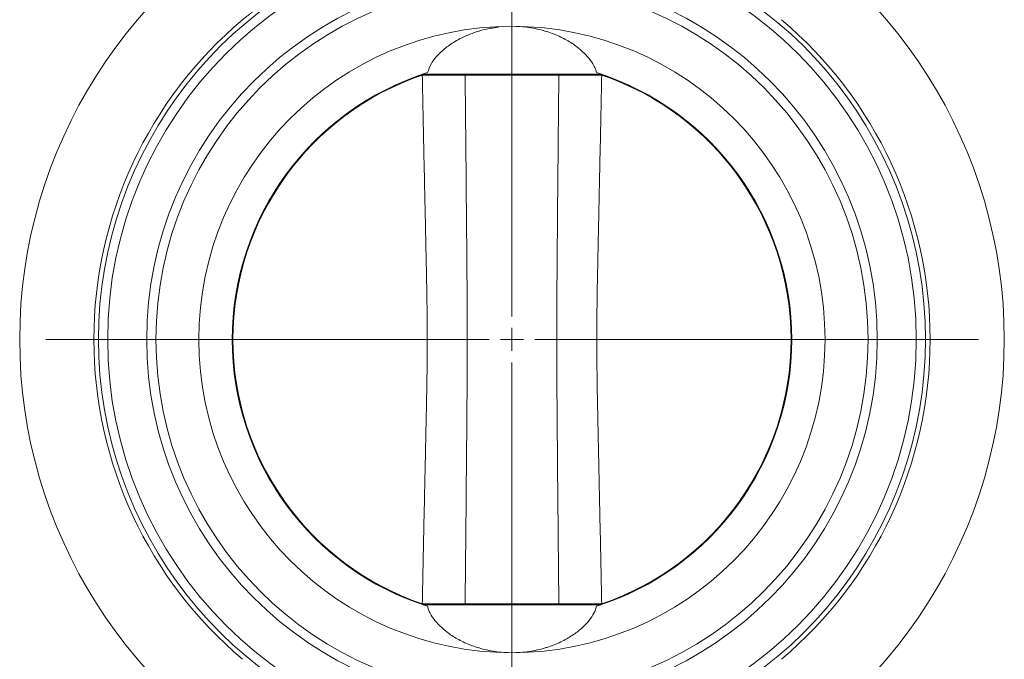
# Model space of a CAD drawing. Header units: millimetres. Extents: x 2 to 458, y -103 to 427.
# Tile 5 of 11: x 2 to 216, y 108 to 247. Entities that reach past the tile are written whole.
import ezdxf

# ---------------------------------------------------------------- set-up
doc = ezdxf.new("R2010")
doc.units = ezdxf.units.MM

# ---------------------------------------------------------------- blocks, each defined once
blk = doc.blocks.new('SW_CENTERMARKSYMBOL_0')
at = {"color": 0, "linetype": 'Continuous', "lineweight": 0}
for p, q in [((-1.91, 4.62), (-6.22, 15.01)), ((83.92, 4.62), (88.23, 15.01)), ((0, 0), (-0.96, 2.31)), ((41, -93.99), (41, 2.5)), ((82.01, 0), (82.97, 2.31)), ((0, 0), (0.96, -2.31)), ((82.01, 0), (81.05, -2.31)), ((1.91, -4.62), (6.22, -15.01)), ((80.1, -4.62), (75.79, -15.01)), ((41, -98.99), (41, -96.49)), ((36, -98.99), (-60.49, -98.99)), ((41, -98.99), (38.5, -98.99)), ((41, -98.99), (41, -101.49)), ((41, -98.99), (43.5, -98.99)), ((46, -98.99), (142.5, -98.99)), ((41, -103.99), (41, -200.49)), ((1.91, -193.37), (6.22, -182.97)), ((80.1, -193.37), (75.79, -182.97)), ((0, -197.99), (0.96, -195.68)), ((82.01, -197.99), (81.05, -195.68)), ((0, -197.99), (-0.96, -200.3)), ((82.01, -197.99), (82.97, -200.3)), ((-1.91, -202.61), (-6.22, -213)), ((83.92, -202.61), (88.23, -213))]:
    blk.add_line(p, q, dxfattribs=at)
for start, end in [(70.1736, 109.8264), (111.1632, 112.5), (67.5, 68.8368), (115.1736, 244.8264), (112.5, 113.8368), (66.1632, 67.5), (295.1736, 64.8264), (246.1632, 247.5), (292.5, 293.8368), (247.5, 248.8368), (291.1632, 292.5), (250.1736, 289.8264)]:
    blk.add_arc((41, -98.99), 107.15, start, end, dxfattribs=at)

msp = doc.modelspace()

# ---------------------------------------------------------------- linework, layer by layer
at = {"color": 7, "linetype": 'Continuous', "lineweight": 15}
for p, q in [((89.47, 235.16), (128.13, 235.16)), ((119, 234.91), (98.6, 234.91)), ((48.06, 177.41), (47.94, 177.41)), ((89.47, 119.66), (128.13, 119.66)), ((98.6, 119.91), (119, 119.91))]:
    msp.add_line(p, q, dxfattribs=at)
at = {"color": 8, "linetype": 'Continuous', "lineweight": 15}
for p, q in [((118.8, 235.16), (119, 234.91)), ((98.8, 119.66), (98.6, 119.91))]:
    msp.add_line(p, q, dxfattribs=at)
at = {"color": 7, "linetype": 'Continuous', "lineweight": 15}
for radius in [88, 79.5, 77.5, 68.14]:
    msp.add_circle((108.8, 177.41), radius, dxfattribs=at)
for radius, start, end in [(90, 103.5621, 180), (90, 0, 76.4379), (91, 130.119, 229.881), (91, 0, 49.881), (60.9, 107.5669, 252.4331), (60.86, 108.3906, 180), (60.74, 108.7493, 180), (60.9, 287.5669, 72.4331), (60.86, 0, 71.6094), (60.74, 288.7493, 71.2507), (90, 180, 256.4379), (60.86, 180, 251.6094), (60.74, 180, 251.2507), (60.86, 288.3906, 0), (90, 283.5621, 0), (91, 310.119, 0)]:
    msp.add_arc((108.8, 177.41), radius, start, end, dxfattribs=at)
for points, knots in [([(53.61, 249.76), (53.33, 249.55), (53.06, 249.32), (52.64, 248.96), (52.5, 248.84), (52.21, 248.59), (52.06, 248.47), (51.61, 248.11), (51.31, 247.89), (50.72, 247.44), (50.43, 247.22), (50.16, 247)], [0, 0, 0, 0, 0.25, 0.25, 0.375, 0.375, 0.5, 0.5, 0.75, 0.75, 1, 1, 1, 1]), ([(90.42, 235.47), (90.65, 236.14), (91.11, 237.47), (92.73, 239.47), (94.82, 241.28), (97.07, 242.7), (99.48, 243.82), (101.75, 244.6), (103.89, 245.12), (105.25, 245.29), (105.83, 245.37)], [0, 0, 0, 0, 0.180093, 0.360164, 0.504044, 0.647745, 0.750847, 0.853821, 0.937089, 1, 1, 1, 1]), ([(109.63, 245.55), (110.92, 245.5), (112.17, 245.37), (113.97, 245.04), (114.57, 244.91), (115.71, 244.61), (116.26, 244.45), (117.32, 244.09), (117.83, 243.9), (118.82, 243.49), (119.29, 243.28), (120.63, 242.61), (121.43, 242.13), (122.52, 241.39), (122.86, 241.14), (123.52, 240.62), (123.82, 240.36), (124.68, 239.58), (125.17, 239.06), (126, 238.01), (126.34, 237.49), (126.74, 236.72), (126.86, 236.46), (127.05, 235.96), (127.13, 235.71), (127.18, 235.47)], [0, 0, 0, 0, 0.125, 0.125, 0.1875, 0.1875, 0.25, 0.25, 0.3125, 0.3125, 0.375, 0.375, 0.5, 0.5, 0.5625, 0.5625, 0.625, 0.625, 0.75, 0.75, 0.875, 0.875, 0.9375, 0.9375, 1, 1, 1, 1]), ([(89.28, 234.92), (89.33, 232.52), (89.42, 227.7), (89.57, 220.49), (89.7, 214.47), (89.8, 209.67), (89.88, 206.06), (89.96, 202.46), (90.03, 198.86), (90.11, 195.27), (90.21, 190.49), (90.29, 185.72), (90.34, 181.56), (90.35, 179.19), (90.35, 178), (90.35, 177.41)], [0, 0, 0, 0, 0.125535, 0.251039, 0.376492, 0.439188, 0.501853, 0.564478, 0.627045, 0.689535, 0.751918, 0.876244, 0.938171, 0.969092, 1, 1, 1, 1]), ([(89.31, 234.93), (90.2, 234.92), (91.09, 234.92), (92.4, 234.92), (92.83, 234.92), (93.67, 234.92), (94.07, 234.92), (94.87, 234.92), (95.26, 234.92), (96.01, 234.92), (96.38, 234.92), (97.42, 234.91), (98.05, 234.9), (98.6, 234.9)], [0, 0, 0, 0, 0.25, 0.25, 0.375, 0.375, 0.5, 0.5, 0.625, 0.625, 0.75, 0.75, 1, 1, 1, 1]), ([(98.6, 234.91), (98.7, 225.32), (98.79, 215.74), (98.92, 201.37), (98.96, 196.57), (99.03, 186.99), (99.05, 182.2), (99.05, 172.61), (99.03, 167.82), (98.96, 158.23), (98.92, 153.44), (98.79, 139.07), (98.7, 129.49), (98.6, 119.91)], [0, 0, 0, 0, 0.25, 0.25, 0.375, 0.375, 0.5, 0.5, 0.625, 0.625, 0.75, 0.75, 1, 1, 1, 1]), ([(119, 234.91), (118.95, 230.12), (118.86, 220.54), (118.72, 206.16), (118.62, 194.18), (118.56, 184.6), (118.54, 177.41), (118.56, 170.22), (118.62, 160.64), (118.72, 148.66), (118.86, 134.28), (118.95, 124.7), (119, 119.91)], [0, 0, 0, 0, 0.124979, 0.249961, 0.37495, 0.437452, 0.499966, 0.562484, 0.624994, 0.750004, 0.875004, 1, 1, 1, 1]), ([(119, 234.91), (119.56, 234.9), (120.19, 234.91), (121.23, 234.91), (121.6, 234.92), (122.35, 234.92), (122.74, 234.92), (123.53, 234.93), (123.94, 234.93), (124.78, 234.93), (125.22, 234.93), (126.52, 234.92), (127.4, 234.92), (128.3, 234.93)], [0, 0, 0, 0, 0.25, 0.25, 0.375, 0.375, 0.5, 0.5, 0.625, 0.625, 0.75, 0.75, 1, 1, 1, 1]), ([(128.32, 119.89), (128.28, 122.3), (128.18, 127.11), (128.03, 134.33), (127.9, 140.34), (127.8, 145.15), (127.72, 148.75), (127.65, 152.36), (127.57, 155.95), (127.49, 159.55), (127.4, 164.33), (127.31, 169.09), (127.27, 173.26), (127.25, 175.63), (127.25, 177.41), (127.25, 179.19), (127.27, 181.56), (127.31, 185.73), (127.4, 190.49), (127.49, 195.27), (127.57, 198.87), (127.65, 202.46), (127.72, 206.06), (127.8, 209.67), (127.9, 214.47), (128.03, 220.49), (128.18, 227.7), (128.28, 232.52), (128.32, 234.92)], [0, 0, 0, 0, 0.0627718, 0.1255281, 0.1882586, 0.2196087, 0.2509435, 0.282258, 0.3135439, 0.3447909, 0.3759843, 0.4381515, 0.4691168, 0.4845783, 0.5000334, 0.5154883, 0.5309492, 0.5619123, 0.6240716, 0.6552598, 0.6865013, 0.717782, 0.7490916, 0.7804218, 0.8117673, 0.8744891, 0.9372368, 1, 1, 1, 1]), ([(20.8, 177.41), (20.8, 177.41), (20.76, 177.41), (20.58, 177.41), (20.44, 177.41), (20.09, 177.41), (19.87, 177.41), (19.37, 177.41), (19.09, 177.41), (18.8, 177.41)], [0, 0, 0, 0, 0.25, 0.25, 0.5, 0.5, 0.75, 0.75, 1, 1, 1, 1]), ([(90.35, 177.41), (90.35, 176.81), (90.35, 175.63), (90.34, 173.25), (90.29, 169.09), (90.21, 164.32), (90.11, 159.55), (90.03, 155.95), (89.96, 152.35), (89.88, 148.75), (89.8, 145.15), (89.7, 140.34), (89.57, 134.33), (89.42, 127.11), (89.33, 122.3), (89.28, 119.89)], [0, 0, 0, 0, 0.0309118, 0.0618356, 0.1237659, 0.2480927, 0.3104731, 0.3729604, 0.435526, 0.4981494, 0.560814, 0.6235092, 0.7489612, 0.8744651, 1, 1, 1, 1]), ([(198.8, 177.41), (198.94, 177.41), (199.08, 177.41), (199.32, 177.41), (199.43, 177.41), (199.61, 177.41), (199.68, 177.41), (199.78, 177.41), (199.8, 177.41), (199.8, 177.41)], [0, 0, 0, 0, 0.25, 0.25, 0.5, 0.5, 0.75, 0.75, 1, 1, 1, 1]), ([(98.6, 119.91), (98.05, 119.91), (97.42, 119.91), (96.37, 119.9), (96, 119.9), (95.25, 119.89), (94.87, 119.89), (94.07, 119.89), (93.66, 119.89), (92.82, 119.89), (92.39, 119.89), (91.09, 119.89), (90.2, 119.89), (89.31, 119.89)], [0, 0, 0, 0, 0.25, 0.25, 0.375, 0.375, 0.5, 0.5, 0.625, 0.625, 0.75, 0.75, 1, 1, 1, 1]), ([(107.97, 109.27), (106.68, 109.31), (105.43, 109.45), (103.63, 109.78), (103.03, 109.91), (101.89, 110.2), (101.34, 110.37), (100.28, 110.72), (99.77, 110.92), (98.79, 111.32), (98.31, 111.54), (96.98, 112.21), (96.17, 112.68), (95.08, 113.42), (94.74, 113.68), (94.09, 114.19), (93.78, 114.45), (92.93, 115.23), (92.44, 115.76), (91.61, 116.8), (91.26, 117.32), (90.86, 118.09), (90.74, 118.35), (90.55, 118.85), (90.48, 119.1), (90.42, 119.35)], [0, 0, 0, 0, 0.125, 0.125, 0.1875, 0.1875, 0.25, 0.25, 0.3125, 0.3125, 0.375, 0.375, 0.5, 0.5, 0.5625, 0.5625, 0.625, 0.625, 0.75, 0.75, 0.875, 0.875, 0.9375, 0.9375, 1, 1, 1, 1]), ([(127.18, 119.35), (127.07, 118.86), (126.88, 118.36), (126.35, 117.34), (126.01, 116.82), (125.39, 116.03), (125.16, 115.77), (124.67, 115.24), (124.4, 114.98), (123.54, 114.19), (122.9, 113.68), (121.81, 112.94), (121.43, 112.7), (120.62, 112.22), (120.19, 111.99), (118.85, 111.32), (117.88, 110.91), (116.55, 110.46), (116.28, 110.38), (115.73, 110.21), (115.44, 110.13), (114.59, 109.91), (114, 109.78), (112.8, 109.56), (112.18, 109.47), (110.92, 109.34), (110.28, 109.29), (109.63, 109.27)], [0, 0, 0, 0, 0.125, 0.125, 0.25, 0.25, 0.3125, 0.3125, 0.375, 0.375, 0.5, 0.5, 0.5625, 0.5625, 0.625, 0.625, 0.75, 0.75, 0.78125, 0.78125, 0.8125, 0.8125, 0.875, 0.875, 0.9375, 0.9375, 1, 1, 1, 1]), ([(128.3, 119.88), (127.4, 119.89), (126.51, 119.89), (125.2, 119.89), (124.77, 119.89), (123.94, 119.89), (123.53, 119.89), (122.73, 119.89), (122.34, 119.89), (121.59, 119.9), (121.22, 119.9), (120.18, 119.91), (119.56, 119.91), (119, 119.91)], [0, 0, 0, 0, 0.25, 0.25, 0.375, 0.375, 0.5, 0.5, 0.625, 0.625, 0.75, 0.75, 1, 1, 1, 1])]:
    msp.add_open_spline(points, degree=3, knots=knots, dxfattribs=at)
for points in [[(89.28, 234.92), (89.29, 234.92), (89.3, 234.93), (89.31, 234.93)], [(128.32, 234.92), (128.32, 234.92), (128.31, 234.93), (128.3, 234.93)], [(89.31, 119.88), (89.3, 119.89), (89.29, 119.89), (89.28, 119.89)], [(128.3, 119.88), (128.31, 119.89), (128.32, 119.89), (128.32, 119.89)]]:
    msp.add_open_spline(points, degree=3, dxfattribs=at)

# ---------------------------------------------------------------- block references
at = {"color": 7, "linetype": 'Continuous', "lineweight": 0}
msp.add_blockref('SW_CENTERMARKSYMBOL_0', (67.8, 276.4), dxfattribs=at)

doc.saveas('drawing.dxf')
